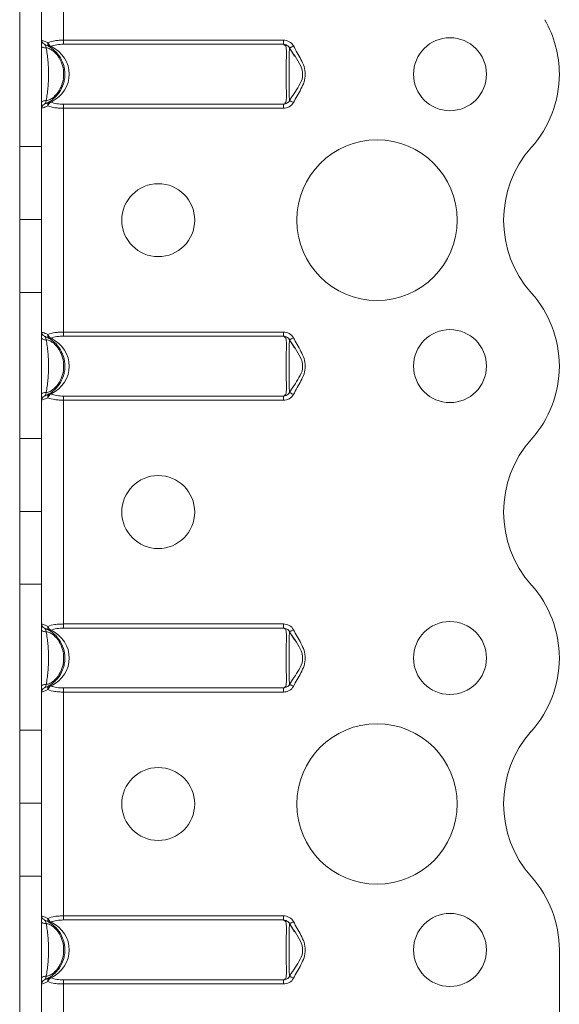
# Model space of a CAD drawing. Header units: millimetres. Extents: x 0 to 210, y 0 to 297.
# Tile 7 of 9: x 79 to 98, y 208 to 241. Entities that reach past the tile are written whole.
import ezdxf

# ---------------------------------------------------------------- set-up
doc = ezdxf.new("R2010")
doc.units = ezdxf.units.MM

msp = doc.modelspace()

# ---------------------------------------------------------------- linework, layer by layer
at = {"color": 7, "linetype": 'Continuous', "lineweight": 15}
for p, q in [((80.55, 240.62), (80.55, 248.204)), ((79.05, 236.979), (79.05, 241.979)), ((79.8, 236.979), (79.8, 241.979)), ((80.55, 240.48), (80.55, 240.62)), ((80.55, 240.62), (88.093, 240.62)), ((88.093, 240.48), (88.093, 240.62)), ((88.093, 240.48), (80.55, 240.48)), ((88.469, 240.076), (88.302, 240.355)), ((80.55, 238.428), (88.093, 238.428)), ((80.55, 238.288), (80.55, 238.428)), ((80.55, 230.62), (80.55, 238.288)), ((88.093, 238.288), (80.55, 238.288)), ((88.093, 238.288), (88.093, 238.428)), ((79.05, 236.979), (79.8, 236.979)), ((79.05, 234.479), (79.05, 236.979)), ((79.8, 236.979), (79.8, 234.479)), ((79.8, 234.479), (79.05, 234.479)), ((79.05, 234.478), (79.05, 234.479)), ((79.05, 234.478), (79.8, 234.478)), ((79.05, 231.979), (79.05, 234.478)), ((79.8, 234.478), (79.8, 234.479)), ((79.8, 234.478), (79.8, 231.979)), ((79.8, 231.979), (79.05, 231.979)), ((79.05, 226.979), (79.05, 231.979)), ((79.8, 226.979), (79.8, 231.979)), ((80.55, 230.48), (80.55, 230.62)), ((80.55, 230.62), (88.093, 230.62)), ((88.093, 230.48), (80.55, 230.48)), ((88.093, 230.48), (88.093, 230.62)), ((88.469, 230.076), (88.302, 230.355)), ((97.55, 229.455), (97.55, 229.454)), ((80.55, 228.428), (88.093, 228.428)), ((80.55, 228.288), (80.55, 228.428)), ((88.093, 228.288), (88.093, 228.428)), ((80.55, 220.62), (80.55, 228.288)), ((88.093, 228.288), (80.55, 228.288)), ((79.05, 226.979), (79.8, 226.979)), ((79.05, 224.479), (79.05, 226.979)), ((79.8, 226.979), (79.8, 224.479)), ((79.8, 224.479), (79.05, 224.479)), ((79.05, 224.478), (79.05, 224.479)), ((79.05, 224.478), (79.8, 224.478)), ((79.05, 221.979), (79.05, 224.478)), ((79.8, 224.478), (79.8, 224.479)), ((79.8, 224.478), (79.8, 221.979)), ((79.8, 221.979), (79.05, 221.979)), ((79.05, 216.979), (79.05, 221.979)), ((79.8, 216.979), (79.8, 221.979)), ((80.55, 220.48), (80.55, 220.62)), ((80.55, 220.62), (88.093, 220.62)), ((88.093, 220.48), (88.093, 220.62)), ((88.093, 220.48), (80.55, 220.48)), ((88.469, 220.076), (88.302, 220.355)), ((97.55, 219.454), (97.55, 219.453)), ((88.302, 218.552), (88.399, 218.715)), ((80.55, 218.428), (88.093, 218.428)), ((80.55, 218.288), (80.55, 218.428)), ((80.55, 210.62), (80.55, 218.288)), ((88.093, 218.288), (80.55, 218.288)), ((88.093, 218.288), (88.093, 218.428)), ((79.05, 216.979), (79.8, 216.979)), ((79.05, 214.479), (79.05, 216.979)), ((79.8, 216.979), (79.8, 214.479)), ((79.8, 214.479), (79.05, 214.479)), ((79.05, 214.478), (79.05, 214.479)), ((79.05, 214.478), (79.8, 214.478)), ((79.05, 211.979), (79.05, 214.478)), ((79.8, 214.478), (79.8, 214.479)), ((79.8, 214.478), (79.8, 211.979)), ((79.8, 211.979), (79.05, 211.979)), ((79.05, 206.978), (79.05, 211.979)), ((79.8, 206.978), (79.8, 211.979)), ((80.55, 210.48), (80.55, 210.62)), ((80.55, 210.62), (88.093, 210.62)), ((88.093, 210.48), (88.093, 210.62)), ((88.093, 210.48), (80.55, 210.48)), ((88.469, 210.076), (88.302, 210.355)), ((97.55, 209.455), (97.55, 198.368)), ((80.55, 208.428), (88.093, 208.428)), ((80.55, 208.288), (80.55, 208.428)), ((80.55, 180.954), (80.55, 208.288)), ((88.093, 208.288), (80.55, 208.288)), ((88.093, 208.288), (88.093, 208.428))]:
    msp.add_line(p, q, dxfattribs=at)
at = {"color": 7, "linetype": 'Continuous', "lineweight": 15, "flags": 128}
for points in [[(79.953, 240.355), (79.923, 240.356), (79.895, 240.36), (79.868, 240.366), (79.845, 240.375), (79.826, 240.385), (79.811, 240.397), (79.803, 240.41), (79.8, 240.424)], [(88.302, 240.355), (88.304, 240.356), (88.311, 240.36), (88.323, 240.366), (88.34, 240.375), (88.36, 240.385), (88.383, 240.397), (88.409, 240.41), (88.435, 240.424)], [(79.8, 238.484), (79.803, 238.497), (79.811, 238.51), (79.826, 238.522), (79.845, 238.533), (79.868, 238.541), (79.895, 238.547), (79.923, 238.551), (79.953, 238.552)], [(88.435, 238.484), (88.409, 238.497), (88.383, 238.51), (88.36, 238.522), (88.34, 238.533), (88.323, 238.541), (88.311, 238.547), (88.304, 238.551), (88.302, 238.552)], [(79.953, 230.355), (79.923, 230.356), (79.895, 230.36), (79.868, 230.366), (79.845, 230.375), (79.826, 230.385), (79.811, 230.397), (79.803, 230.41), (79.8, 230.424)], [(88.302, 230.355), (88.304, 230.356), (88.311, 230.36), (88.323, 230.366), (88.34, 230.375), (88.36, 230.385), (88.383, 230.397), (88.409, 230.41), (88.435, 230.424)], [(79.8, 228.484), (79.803, 228.497), (79.811, 228.51), (79.826, 228.522), (79.845, 228.533), (79.868, 228.541), (79.895, 228.547), (79.923, 228.551), (79.953, 228.552)], [(88.435, 228.484), (88.409, 228.497), (88.383, 228.51), (88.36, 228.522), (88.34, 228.533), (88.323, 228.541), (88.311, 228.547), (88.304, 228.551), (88.302, 228.552)], [(79.953, 220.355), (79.923, 220.356), (79.895, 220.36), (79.868, 220.366), (79.845, 220.375), (79.826, 220.385), (79.811, 220.397), (79.803, 220.41), (79.8, 220.424)], [(88.302, 220.355), (88.304, 220.356), (88.311, 220.36), (88.323, 220.366), (88.34, 220.375), (88.36, 220.385), (88.383, 220.397), (88.409, 220.41), (88.435, 220.424)], [(79.8, 218.484), (79.803, 218.497), (79.811, 218.51), (79.826, 218.522), (79.845, 218.533), (79.868, 218.541), (79.895, 218.547), (79.923, 218.551), (79.953, 218.552)], [(88.435, 218.484), (88.409, 218.497), (88.383, 218.51), (88.36, 218.522), (88.34, 218.533), (88.323, 218.541), (88.311, 218.547), (88.304, 218.551), (88.302, 218.552)], [(79.953, 210.355), (79.923, 210.356), (79.895, 210.36), (79.868, 210.366), (79.845, 210.375), (79.826, 210.385), (79.811, 210.397), (79.803, 210.41), (79.8, 210.424)], [(88.302, 210.355), (88.304, 210.356), (88.311, 210.36), (88.323, 210.366), (88.34, 210.375), (88.36, 210.385), (88.383, 210.397), (88.409, 210.41), (88.435, 210.424)], [(79.8, 208.484), (79.803, 208.497), (79.811, 208.51), (79.826, 208.522), (79.845, 208.533), (79.868, 208.541), (79.895, 208.547), (79.923, 208.551), (79.953, 208.552)], [(88.435, 208.484), (88.409, 208.497), (88.383, 208.51), (88.36, 208.522), (88.34, 208.533), (88.323, 208.541), (88.311, 208.547), (88.304, 208.551), (88.302, 208.552)]]:
    msp.add_lwpolyline(points, dxfattribs=at)
at = {"color": 7, "linetype": 'Continuous', "lineweight": 15}
for centre, radius in [((93.8, 239.454), 1.25), ((91.3, 234.454), 2.75), ((83.8, 234.454), 1.25), ((93.8, 229.454), 1.25), ((83.8, 224.454), 1.25), ((93.8, 219.454), 1.25), ((91.3, 214.454), 2.75), ((83.8, 214.454), 1.25), ((93.8, 209.454), 1.25)]:
    msp.add_circle(centre, radius, dxfattribs=at)
for centre, radius, start, end in [((93.8, 239.451), 3.75, 0.0409, 29.9264), ((79.95, 240.62), 0.15, 180, 248.8998), ((80.12, 240.491), 0.11, 156.1864, 230.649), ((80.218, 240.59), 0.206, 195.1735, 243.312), ((80.088, 240.48), 0.0829, 243.0695, 296.9305), ((93.8, 239.454), 3.75, 318.1877, 0), ((80.12, 238.416), 0.11, 129.351, 203.8136), ((80.218, 238.318), 0.206, 116.688, 164.8265), ((80.088, 238.428), 0.0829, 63.0788, 116.9212), ((79.95, 238.288), 0.15, 111.1002, 180), ((99.39, 234.454), 3.75, 138.1877, 221.8196), ((93.802, 229.455), 3.748, 0, 41.8196), ((79.95, 230.62), 0.15, 180, 248.8998), ((80.12, 230.491), 0.11, 156.1864, 230.6483), ((80.218, 230.59), 0.206, 195.1724, 243.3114), ((80.088, 230.48), 0.0829, 243.0788, 296.9212), ((93.8, 229.454), 3.75, 318.1877, 0), ((79.95, 228.288), 0.15, 111.1002, 180), ((80.12, 228.416), 0.11, 129.351, 203.8136), ((80.218, 228.318), 0.206, 116.688, 164.8265), ((80.088, 228.428), 0.0829, 63.0695, 116.9305), ((99.39, 224.454), 3.75, 138.1877, 221.8123), ((93.8, 219.454), 3.75, 0, 41.8123), ((79.95, 220.62), 0.15, 180, 248.8998), ((80.12, 220.491), 0.11, 156.1864, 230.649), ((80.218, 220.59), 0.206, 195.1735, 243.312), ((80.088, 220.48), 0.0829, 243.0695, 296.9305), ((93.802, 219.453), 3.748, 318.1804, 0), ((79.95, 218.288), 0.15, 111.1002, 180), ((80.12, 218.416), 0.11, 129.3517, 203.8136), ((80.218, 218.318), 0.206, 116.6886, 164.8276), ((80.088, 218.428), 0.0829, 63.0788, 116.9212), ((99.39, 214.454), 3.75, 138.1804, 221.8196), ((93.802, 209.455), 3.748, 0, 41.8196), ((79.95, 210.62), 0.15, 180, 248.8998), ((80.12, 210.491), 0.11, 156.1861, 230.6493), ((80.218, 210.59), 0.206, 195.1729, 243.3126), ((80.088, 210.48), 0.0829, 243.0695, 296.9305), ((80.12, 208.416), 0.11, 129.351, 203.8136), ((80.218, 208.318), 0.206, 116.688, 164.8265), ((80.088, 208.428), 0.0829, 63.0695, 116.9305), ((79.95, 208.288), 0.15, 111.1002, 180)]:
    msp.add_arc(centre, radius, start, end, dxfattribs=at)
for centre in [(79.5, 239.454), (79.5, 229.454), (79.5, 219.454), (79.5, 209.454)]:
    msp.add_ellipse(centre, major_axis=(1.25, 0), ratio=0.88, start_param=5.236668, end_param=7.329703, dxfattribs=at)
for points, knots in [([(79.8, 240.62), (79.8, 240.62), (79.805, 240.618), (79.824, 240.612), (79.839, 240.607), (79.896, 240.588), (79.952, 240.567), (80.019, 240.536)], [0, 0, 0, 0, 0.25, 0.25, 0.5, 0.5, 1, 1, 1, 1]), ([(80.019, 240.536), (80.087, 240.567), (80.169, 240.588), (80.305, 240.607), (80.353, 240.612), (80.45, 240.618), (80.499, 240.62), (80.55, 240.62)], [0, 0, 0, 0, 0.5, 0.5, 0.75, 0.75, 1, 1, 1, 1]), ([(88.435, 240.424), (88.403, 240.486), (88.352, 240.536), (88.232, 240.602), (88.162, 240.62), (88.093, 240.62)], [0, 0, 0, 0, 0.5, 0.5, 1, 1, 1, 1]), ([(79.953, 240.355), (79.945, 240.393), (79.94, 240.423), (79.921, 240.463), (79.907, 240.475), (79.896, 240.48)], [0, 0, 0, 0, 0.5, 0.5, 1, 1, 1, 1]), ([(79.896, 240.48), (79.918, 240.471), (79.94, 240.462), (79.985, 240.441), (80.008, 240.43), (80.08, 240.39), (80.128, 240.358), (80.261, 240.256), (80.338, 240.175), (80.467, 239.99), (80.515, 239.89), (80.583, 239.676), (80.6, 239.565), (80.599, 239.397), (80.595, 239.34), (80.578, 239.23), (80.565, 239.176), (80.515, 239.017), (80.465, 238.915), (80.369, 238.777), (80.333, 238.733), (80.255, 238.653), (80.214, 238.615), (80.125, 238.547), (80.078, 238.516), (80.005, 238.477), (79.983, 238.465), (79.939, 238.445), (79.918, 238.436), (79.896, 238.428)], [0, 0, 0, 0, 0.03125, 0.03125, 0.0625, 0.0625, 0.125, 0.125, 0.25, 0.25, 0.375, 0.375, 0.5, 0.5, 0.5625, 0.5625, 0.625, 0.625, 0.75, 0.75, 0.8125, 0.8125, 0.875, 0.875, 0.9375, 0.9375, 0.96875, 0.96875, 1, 1, 1, 1]), ([(79.953, 238.552), (80.003, 238.55), (80.051, 238.568), (80.138, 238.612), (80.178, 238.641), (80.291, 238.736), (80.354, 238.813), (80.455, 238.979), (80.494, 239.071), (80.544, 239.259), (80.557, 239.356), (80.557, 239.552), (80.544, 239.648), (80.493, 239.838), (80.455, 239.928), (80.354, 240.095), (80.291, 240.171), (80.178, 240.267), (80.138, 240.295), (80.05, 240.34), (80.003, 240.357), (79.953, 240.355)], [0, 0, 0, 0, 0.0625, 0.0625, 0.125, 0.125, 0.25, 0.25, 0.375, 0.375, 0.5, 0.5, 0.625, 0.625, 0.75, 0.75, 0.875, 0.875, 0.9375, 0.9375, 1, 1, 1, 1]), ([(79.953, 240.355), (79.97, 240.282), (79.982, 240.211), (80.002, 240.069), (80.01, 239.998), (80.023, 239.853), (80.029, 239.779), (80.037, 239.623), (80.04, 239.54), (80.04, 239.37), (80.037, 239.286), (80.029, 239.129), (80.023, 239.055), (80.01, 238.91), (80.002, 238.839), (79.982, 238.697), (79.97, 238.626), (79.953, 238.552)], [0, 0, 0, 0, 0.125, 0.125, 0.25, 0.25, 0.375, 0.375, 0.5, 0.5, 0.625, 0.625, 0.75, 0.75, 0.875, 0.875, 1, 1, 1, 1]), ([(80.55, 240.48), (80.471, 240.48), (80.393, 240.475), (80.248, 240.452), (80.181, 240.434), (80.125, 240.406)], [0, 0, 0, 0, 0.5, 0.5, 1, 1, 1, 1]), ([(88.093, 238.428), (88.107, 238.436), (88.123, 238.446), (88.151, 238.466), (88.163, 238.478), (88.181, 238.518), (88.185, 238.549), (88.194, 238.651), (88.194, 238.733), (88.192, 238.916), (88.19, 239.018), (88.186, 239.232), (88.185, 239.343), (88.185, 239.568), (88.186, 239.678), (88.19, 239.892), (88.192, 239.992), (88.193, 240.13), (88.193, 240.173), (88.192, 240.254), (88.191, 240.291), (88.185, 240.359), (88.181, 240.39), (88.163, 240.43), (88.151, 240.441), (88.123, 240.462), (88.107, 240.471), (88.093, 240.48)], [0, 0, 0, 0, 0.03125, 0.03125, 0.0625, 0.0625, 0.125, 0.125, 0.25, 0.25, 0.375, 0.375, 0.5, 0.5, 0.625, 0.625, 0.75, 0.75, 0.8125, 0.8125, 0.875, 0.875, 0.9375, 0.9375, 0.96875, 0.96875, 1, 1, 1, 1]), ([(88.093, 240.48), (88.134, 240.475), (88.174, 240.463), (88.249, 240.424), (88.282, 240.394), (88.302, 240.355)], [0, 0, 0, 0, 0.5, 0.5, 1, 1, 1, 1]), ([(88.744, 239.462), (88.745, 239.485), (88.749, 239.585), (88.611, 239.911), (88.426, 240.171), (88.285, 240.367)], [0, 0, 0, 0, 0.064554, 0.290553, 1, 1, 1, 1]), ([(88.302, 240.355), (88.302, 240.357), (88.299, 240.34), (88.295, 240.295), (88.294, 240.267), (88.292, 240.172), (88.291, 240.095), (88.29, 239.929), (88.29, 239.838), (88.29, 239.649), (88.29, 239.553), (88.29, 239.356), (88.29, 239.26), (88.29, 239.07), (88.29, 238.978), (88.291, 238.812), (88.292, 238.735), (88.294, 238.64), (88.295, 238.612), (88.299, 238.567), (88.302, 238.55), (88.302, 238.552)], [0, 0, 0, 0, 0.0625, 0.0625, 0.125, 0.125, 0.25, 0.25, 0.375, 0.375, 0.5, 0.5, 0.625, 0.625, 0.75, 0.75, 0.875, 0.875, 0.9375, 0.9375, 1, 1, 1, 1]), ([(88.435, 240.424), (88.516, 240.266), (88.613, 240.116), (88.734, 239.88), (88.771, 239.799), (88.826, 239.63), (88.842, 239.542), (88.842, 239.364), (88.826, 239.276), (88.771, 239.109), (88.734, 239.027), (88.612, 238.791), (88.516, 238.641), (88.435, 238.484)], [0, 0, 0, 0, 0.25, 0.25, 0.375, 0.375, 0.5, 0.5, 0.625, 0.625, 0.75, 0.75, 1, 1, 1, 1]), ([(88.285, 238.54), (88.402, 238.708), (88.581, 238.964), (88.749, 239.287), (88.745, 239.43), (88.744, 239.462)], [0, 0, 0, 0, 0.59407, 0.90683, 1, 1, 1, 1]), ([(79.896, 238.428), (79.907, 238.432), (79.921, 238.445), (79.94, 238.484), (79.945, 238.514), (79.953, 238.552)], [0, 0, 0, 0, 0.5, 0.5, 1, 1, 1, 1]), ([(80.125, 238.502), (80.181, 238.473), (80.248, 238.455), (80.393, 238.432), (80.471, 238.428), (80.55, 238.428)], [0, 0, 0, 0, 0.5, 0.5, 1, 1, 1, 1]), ([(88.302, 238.552), (88.282, 238.514), (88.249, 238.484), (88.174, 238.444), (88.134, 238.432), (88.093, 238.428)], [0, 0, 0, 0, 0.5, 0.5, 1, 1, 1, 1]), ([(88.093, 238.288), (88.162, 238.288), (88.231, 238.305), (88.352, 238.371), (88.403, 238.422), (88.435, 238.484)], [0, 0, 0, 0, 0.5, 0.5, 1, 1, 1, 1]), ([(88.302, 238.552), (88.311, 238.57), (88.33, 238.607), (88.352, 238.642), (88.363, 238.66)], [0, 0, 0, 0, 0.494834, 1, 1, 1, 1]), ([(80.019, 238.372), (79.952, 238.34), (79.896, 238.32), (79.839, 238.3), (79.824, 238.295), (79.805, 238.289), (79.8, 238.288), (79.8, 238.288)], [0, 0, 0, 0, 0.5, 0.5, 0.75, 0.75, 1, 1, 1, 1]), ([(80.55, 238.288), (80.499, 238.288), (80.45, 238.289), (80.353, 238.295), (80.305, 238.3), (80.169, 238.32), (80.087, 238.34), (80.019, 238.372)], [0, 0, 0, 0, 0.25, 0.25, 0.5, 0.5, 1, 1, 1, 1]), ([(79.8, 230.62), (79.8, 230.62), (79.805, 230.618), (79.824, 230.612), (79.839, 230.607), (79.896, 230.588), (79.952, 230.567), (80.019, 230.536)], [0, 0, 0, 0, 0.25, 0.25, 0.5, 0.5, 1, 1, 1, 1]), ([(79.953, 230.355), (79.945, 230.393), (79.94, 230.423), (79.921, 230.463), (79.907, 230.475), (79.896, 230.48)], [0, 0, 0, 0, 0.5, 0.5, 1, 1, 1, 1]), ([(79.896, 230.48), (79.918, 230.471), (79.94, 230.462), (79.985, 230.441), (80.008, 230.43), (80.08, 230.39), (80.128, 230.358), (80.261, 230.256), (80.338, 230.175), (80.467, 229.99), (80.515, 229.89), (80.583, 229.676), (80.6, 229.565), (80.599, 229.397), (80.595, 229.34), (80.578, 229.23), (80.565, 229.176), (80.515, 229.017), (80.465, 228.915), (80.369, 228.777), (80.333, 228.733), (80.255, 228.653), (80.214, 228.615), (80.125, 228.547), (80.078, 228.516), (80.005, 228.477), (79.983, 228.465), (79.939, 228.445), (79.918, 228.436), (79.896, 228.428)], [0, 0, 0, 0, 0.03125, 0.03125, 0.0625, 0.0625, 0.125, 0.125, 0.25, 0.25, 0.375, 0.375, 0.5, 0.5, 0.5625, 0.5625, 0.625, 0.625, 0.75, 0.75, 0.8125, 0.8125, 0.875, 0.875, 0.9375, 0.9375, 0.96875, 0.96875, 1, 1, 1, 1]), ([(80.019, 230.536), (80.087, 230.567), (80.169, 230.588), (80.305, 230.607), (80.353, 230.612), (80.45, 230.618), (80.499, 230.62), (80.55, 230.62)], [0, 0, 0, 0, 0.5, 0.5, 0.75, 0.75, 1, 1, 1, 1]), ([(80.55, 230.48), (80.471, 230.48), (80.393, 230.475), (80.248, 230.452), (80.181, 230.434), (80.125, 230.406)], [0, 0, 0, 0, 0.5, 0.5, 1, 1, 1, 1]), ([(88.435, 230.424), (88.403, 230.486), (88.352, 230.536), (88.232, 230.602), (88.162, 230.62), (88.093, 230.62)], [0, 0, 0, 0, 0.5, 0.5, 1, 1, 1, 1]), ([(88.093, 228.428), (88.107, 228.436), (88.123, 228.446), (88.151, 228.466), (88.163, 228.478), (88.181, 228.518), (88.185, 228.549), (88.194, 228.651), (88.194, 228.733), (88.192, 228.916), (88.19, 229.018), (88.186, 229.232), (88.185, 229.343), (88.185, 229.568), (88.186, 229.678), (88.19, 229.892), (88.192, 229.992), (88.193, 230.13), (88.193, 230.173), (88.192, 230.254), (88.191, 230.291), (88.185, 230.359), (88.181, 230.39), (88.163, 230.43), (88.151, 230.441), (88.123, 230.462), (88.107, 230.471), (88.093, 230.48)], [0, 0, 0, 0, 0.03125, 0.03125, 0.0625, 0.0625, 0.125, 0.125, 0.25, 0.25, 0.375, 0.375, 0.5, 0.5, 0.625, 0.625, 0.75, 0.75, 0.8125, 0.8125, 0.875, 0.875, 0.9375, 0.9375, 0.96875, 0.96875, 1, 1, 1, 1]), ([(88.093, 230.48), (88.134, 230.475), (88.174, 230.463), (88.249, 230.424), (88.282, 230.394), (88.302, 230.355)], [0, 0, 0, 0, 0.5, 0.5, 1, 1, 1, 1]), ([(88.435, 230.424), (88.516, 230.266), (88.613, 230.116), (88.734, 229.88), (88.771, 229.799), (88.826, 229.63), (88.842, 229.542), (88.842, 229.364), (88.826, 229.276), (88.771, 229.109), (88.734, 229.027), (88.612, 228.791), (88.516, 228.641), (88.435, 228.484)], [0, 0, 0, 0, 0.25, 0.25, 0.375, 0.375, 0.5, 0.5, 0.625, 0.625, 0.75, 0.75, 1, 1, 1, 1]), ([(79.953, 228.552), (80.003, 228.55), (80.051, 228.568), (80.138, 228.612), (80.178, 228.641), (80.291, 228.736), (80.354, 228.813), (80.455, 228.979), (80.494, 229.071), (80.544, 229.259), (80.557, 229.356), (80.557, 229.552), (80.544, 229.648), (80.493, 229.838), (80.455, 229.928), (80.354, 230.095), (80.291, 230.171), (80.178, 230.267), (80.138, 230.295), (80.05, 230.34), (80.003, 230.357), (79.953, 230.355)], [0, 0, 0, 0, 0.0625, 0.0625, 0.125, 0.125, 0.25, 0.25, 0.375, 0.375, 0.5, 0.5, 0.625, 0.625, 0.75, 0.75, 0.875, 0.875, 0.9375, 0.9375, 1, 1, 1, 1]), ([(79.953, 230.355), (79.97, 230.282), (79.982, 230.211), (80.002, 230.069), (80.01, 229.998), (80.023, 229.853), (80.029, 229.779), (80.037, 229.623), (80.04, 229.54), (80.04, 229.37), (80.037, 229.286), (80.029, 229.129), (80.023, 229.055), (80.01, 228.91), (80.002, 228.839), (79.982, 228.697), (79.97, 228.626), (79.953, 228.552)], [0, 0, 0, 0, 0.125, 0.125, 0.25, 0.25, 0.375, 0.375, 0.5, 0.5, 0.625, 0.625, 0.75, 0.75, 0.875, 0.875, 1, 1, 1, 1]), ([(88.744, 229.462), (88.745, 229.485), (88.749, 229.585), (88.611, 229.911), (88.426, 230.171), (88.285, 230.367)], [0, 0, 0, 0, 0.06455, 0.290551, 1, 1, 1, 1]), ([(88.302, 230.355), (88.302, 230.357), (88.299, 230.34), (88.295, 230.295), (88.294, 230.267), (88.292, 230.172), (88.291, 230.095), (88.29, 229.929), (88.29, 229.838), (88.29, 229.649), (88.29, 229.553), (88.29, 229.356), (88.29, 229.26), (88.29, 229.07), (88.29, 228.978), (88.291, 228.812), (88.292, 228.735), (88.294, 228.64), (88.295, 228.612), (88.299, 228.567), (88.302, 228.55), (88.302, 228.552)], [0, 0, 0, 0, 0.0625, 0.0625, 0.125, 0.125, 0.25, 0.25, 0.375, 0.375, 0.5, 0.5, 0.625, 0.625, 0.75, 0.75, 0.875, 0.875, 0.9375, 0.9375, 1, 1, 1, 1]), ([(88.285, 228.54), (88.402, 228.708), (88.581, 228.964), (88.749, 229.287), (88.745, 229.43), (88.744, 229.462)], [0, 0, 0, 0, 0.59407, 0.906826, 1, 1, 1, 1]), ([(80.019, 228.372), (79.952, 228.34), (79.896, 228.32), (79.839, 228.3), (79.824, 228.295), (79.805, 228.289), (79.8, 228.288), (79.8, 228.288)], [0, 0, 0, 0, 0.5, 0.5, 0.75, 0.75, 1, 1, 1, 1]), ([(79.896, 228.428), (79.907, 228.432), (79.921, 228.445), (79.94, 228.484), (79.945, 228.514), (79.953, 228.552)], [0, 0, 0, 0, 0.5, 0.5, 1, 1, 1, 1]), ([(80.55, 228.288), (80.499, 228.288), (80.45, 228.289), (80.353, 228.295), (80.305, 228.3), (80.169, 228.32), (80.087, 228.34), (80.019, 228.372)], [0, 0, 0, 0, 0.25, 0.25, 0.5, 0.5, 1, 1, 1, 1]), ([(80.125, 228.502), (80.181, 228.473), (80.248, 228.455), (80.393, 228.432), (80.471, 228.428), (80.55, 228.428)], [0, 0, 0, 0, 0.5, 0.5, 1, 1, 1, 1]), ([(88.302, 228.552), (88.282, 228.514), (88.249, 228.484), (88.174, 228.444), (88.134, 228.432), (88.093, 228.428)], [0, 0, 0, 0, 0.5, 0.5, 1, 1, 1, 1]), ([(88.093, 228.288), (88.162, 228.288), (88.231, 228.305), (88.352, 228.371), (88.403, 228.422), (88.435, 228.484)], [0, 0, 0, 0, 0.5, 0.5, 1, 1, 1, 1]), ([(88.302, 228.552), (88.311, 228.57), (88.33, 228.607), (88.352, 228.642), (88.363, 228.66)], [0, 0, 0, 0, 0.494847, 1, 1, 1, 1]), ([(79.8, 220.62), (79.8, 220.62), (79.805, 220.618), (79.824, 220.612), (79.839, 220.607), (79.896, 220.588), (79.952, 220.567), (80.019, 220.536)], [0, 0, 0, 0, 0.25, 0.25, 0.5, 0.5, 1, 1, 1, 1]), ([(80.019, 220.536), (80.087, 220.567), (80.169, 220.588), (80.305, 220.607), (80.353, 220.612), (80.45, 220.618), (80.499, 220.62), (80.55, 220.62)], [0, 0, 0, 0, 0.5, 0.5, 0.75, 0.75, 1, 1, 1, 1]), ([(88.435, 220.424), (88.403, 220.486), (88.352, 220.536), (88.232, 220.602), (88.162, 220.62), (88.093, 220.62)], [0, 0, 0, 0, 0.5, 0.5, 1, 1, 1, 1]), ([(79.953, 220.355), (79.945, 220.393), (79.94, 220.423), (79.921, 220.463), (79.907, 220.475), (79.896, 220.48)], [0, 0, 0, 0, 0.5, 0.5, 1, 1, 1, 1]), ([(79.896, 220.48), (79.918, 220.471), (79.94, 220.462), (79.985, 220.441), (80.008, 220.43), (80.08, 220.39), (80.128, 220.358), (80.261, 220.256), (80.338, 220.175), (80.467, 219.99), (80.515, 219.89), (80.583, 219.676), (80.6, 219.565), (80.599, 219.397), (80.595, 219.34), (80.578, 219.23), (80.565, 219.176), (80.515, 219.017), (80.465, 218.915), (80.369, 218.777), (80.333, 218.733), (80.255, 218.653), (80.214, 218.615), (80.125, 218.547), (80.078, 218.516), (80.005, 218.477), (79.983, 218.465), (79.939, 218.445), (79.918, 218.436), (79.896, 218.428)], [0, 0, 0, 0, 0.03125, 0.03125, 0.0625, 0.0625, 0.125, 0.125, 0.25, 0.25, 0.375, 0.375, 0.5, 0.5, 0.5625, 0.5625, 0.625, 0.625, 0.75, 0.75, 0.8125, 0.8125, 0.875, 0.875, 0.9375, 0.9375, 0.96875, 0.96875, 1, 1, 1, 1]), ([(79.953, 218.552), (80.003, 218.55), (80.051, 218.568), (80.138, 218.612), (80.178, 218.641), (80.291, 218.736), (80.354, 218.813), (80.455, 218.979), (80.494, 219.071), (80.544, 219.259), (80.557, 219.356), (80.557, 219.552), (80.544, 219.648), (80.493, 219.838), (80.455, 219.928), (80.354, 220.095), (80.291, 220.171), (80.178, 220.267), (80.138, 220.295), (80.05, 220.34), (80.003, 220.357), (79.953, 220.355)], [0, 0, 0, 0, 0.0625, 0.0625, 0.125, 0.125, 0.25, 0.25, 0.375, 0.375, 0.5, 0.5, 0.625, 0.625, 0.75, 0.75, 0.875, 0.875, 0.9375, 0.9375, 1, 1, 1, 1]), ([(79.953, 220.355), (79.97, 220.282), (79.982, 220.211), (80.002, 220.069), (80.01, 219.998), (80.023, 219.853), (80.029, 219.779), (80.037, 219.623), (80.04, 219.54), (80.04, 219.37), (80.037, 219.286), (80.029, 219.129), (80.023, 219.055), (80.01, 218.91), (80.002, 218.839), (79.982, 218.697), (79.97, 218.626), (79.953, 218.552)], [0, 0, 0, 0, 0.125, 0.125, 0.25, 0.25, 0.375, 0.375, 0.5, 0.5, 0.625, 0.625, 0.75, 0.75, 0.875, 0.875, 1, 1, 1, 1]), ([(80.55, 220.48), (80.471, 220.48), (80.393, 220.475), (80.248, 220.452), (80.181, 220.434), (80.125, 220.406)], [0, 0, 0, 0, 0.5, 0.5, 1, 1, 1, 1]), ([(88.093, 218.428), (88.107, 218.436), (88.123, 218.446), (88.151, 218.466), (88.163, 218.478), (88.181, 218.518), (88.185, 218.549), (88.194, 218.651), (88.194, 218.733), (88.192, 218.916), (88.19, 219.018), (88.186, 219.232), (88.185, 219.343), (88.185, 219.568), (88.186, 219.678), (88.19, 219.892), (88.192, 219.992), (88.193, 220.13), (88.193, 220.173), (88.192, 220.254), (88.191, 220.291), (88.185, 220.359), (88.181, 220.39), (88.163, 220.43), (88.151, 220.441), (88.123, 220.462), (88.107, 220.471), (88.093, 220.48)], [0, 0, 0, 0, 0.03125, 0.03125, 0.0625, 0.0625, 0.125, 0.125, 0.25, 0.25, 0.375, 0.375, 0.5, 0.5, 0.625, 0.625, 0.75, 0.75, 0.8125, 0.8125, 0.875, 0.875, 0.9375, 0.9375, 0.96875, 0.96875, 1, 1, 1, 1]), ([(88.093, 220.48), (88.134, 220.475), (88.174, 220.463), (88.249, 220.424), (88.282, 220.394), (88.302, 220.355)], [0, 0, 0, 0, 0.5, 0.5, 1, 1, 1, 1]), ([(88.744, 219.46), (88.745, 219.483), (88.749, 219.584), (88.611, 219.911), (88.426, 220.171), (88.285, 220.367)], [0, 0, 0, 0, 0.066449, 0.291991, 1, 1, 1, 1]), ([(88.302, 220.355), (88.302, 220.357), (88.299, 220.34), (88.295, 220.295), (88.294, 220.267), (88.292, 220.172), (88.291, 220.095), (88.29, 219.929), (88.29, 219.838), (88.29, 219.649), (88.29, 219.553), (88.29, 219.356), (88.29, 219.26), (88.29, 219.07), (88.29, 218.978), (88.291, 218.812), (88.292, 218.735), (88.294, 218.64), (88.295, 218.612), (88.299, 218.567), (88.302, 218.55), (88.302, 218.552)], [0, 0, 0, 0, 0.0625, 0.0625, 0.125, 0.125, 0.25, 0.25, 0.375, 0.375, 0.5, 0.5, 0.625, 0.625, 0.75, 0.75, 0.875, 0.875, 0.9375, 0.9375, 1, 1, 1, 1]), ([(88.435, 220.424), (88.516, 220.266), (88.612, 220.116), (88.734, 219.881), (88.771, 219.8), (88.826, 219.631), (88.842, 219.544), (88.842, 219.366), (88.826, 219.276), (88.771, 219.108), (88.734, 219.027), (88.612, 218.791), (88.516, 218.641), (88.435, 218.484)], [0, 0, 0, 0, 0.25, 0.25, 0.375, 0.375, 0.5, 0.5, 0.625, 0.625, 0.75, 0.75, 1, 1, 1, 1]), ([(88.285, 218.54), (88.402, 218.708), (88.581, 218.964), (88.749, 219.286), (88.745, 219.428), (88.744, 219.46)], [0, 0, 0, 0, 0.595258, 0.908643, 1, 1, 1, 1]), ([(80.019, 218.372), (79.952, 218.34), (79.896, 218.32), (79.839, 218.3), (79.824, 218.295), (79.805, 218.289), (79.8, 218.288), (79.8, 218.288)], [0, 0, 0, 0, 0.5, 0.5, 0.75, 0.75, 1, 1, 1, 1]), ([(79.896, 218.428), (79.907, 218.432), (79.921, 218.445), (79.94, 218.484), (79.945, 218.514), (79.953, 218.552)], [0, 0, 0, 0, 0.5, 0.5, 1, 1, 1, 1]), ([(80.55, 218.288), (80.499, 218.288), (80.45, 218.289), (80.353, 218.295), (80.305, 218.3), (80.169, 218.32), (80.087, 218.34), (80.019, 218.372)], [0, 0, 0, 0, 0.25, 0.25, 0.5, 0.5, 1, 1, 1, 1]), ([(80.125, 218.502), (80.181, 218.473), (80.248, 218.455), (80.393, 218.432), (80.471, 218.428), (80.55, 218.428)], [0, 0, 0, 0, 0.5, 0.5, 1, 1, 1, 1]), ([(88.302, 218.552), (88.282, 218.514), (88.249, 218.484), (88.174, 218.444), (88.134, 218.432), (88.093, 218.428)], [0, 0, 0, 0, 0.5, 0.5, 1, 1, 1, 1]), ([(88.093, 218.288), (88.162, 218.288), (88.231, 218.305), (88.352, 218.371), (88.403, 218.422), (88.435, 218.484)], [0, 0, 0, 0, 0.5, 0.5, 1, 1, 1, 1]), ([(79.8, 210.62), (79.8, 210.62), (79.805, 210.618), (79.824, 210.612), (79.839, 210.607), (79.896, 210.588), (79.952, 210.567), (80.019, 210.536)], [0, 0, 0, 0, 0.25, 0.25, 0.5, 0.5, 1, 1, 1, 1]), ([(80.019, 210.536), (80.087, 210.567), (80.169, 210.588), (80.305, 210.607), (80.353, 210.612), (80.45, 210.618), (80.499, 210.62), (80.55, 210.62)], [0, 0, 0, 0, 0.5, 0.5, 0.75, 0.75, 1, 1, 1, 1]), ([(88.435, 210.424), (88.403, 210.486), (88.352, 210.536), (88.232, 210.602), (88.162, 210.62), (88.093, 210.62)], [0, 0, 0, 0, 0.5, 0.5, 1, 1, 1, 1]), ([(79.953, 210.355), (79.945, 210.393), (79.94, 210.423), (79.921, 210.463), (79.907, 210.475), (79.896, 210.48)], [0, 0, 0, 0, 0.5, 0.5, 1, 1, 1, 1]), ([(79.896, 210.48), (79.918, 210.471), (79.94, 210.462), (79.985, 210.441), (80.008, 210.43), (80.08, 210.39), (80.128, 210.358), (80.261, 210.256), (80.338, 210.175), (80.467, 209.99), (80.515, 209.89), (80.583, 209.676), (80.6, 209.565), (80.599, 209.397), (80.595, 209.34), (80.578, 209.23), (80.565, 209.176), (80.515, 209.017), (80.465, 208.915), (80.369, 208.777), (80.333, 208.733), (80.255, 208.653), (80.214, 208.615), (80.125, 208.547), (80.078, 208.516), (80.005, 208.477), (79.983, 208.465), (79.939, 208.445), (79.918, 208.436), (79.896, 208.428)], [0, 0, 0, 0, 0.03125, 0.03125, 0.0625, 0.0625, 0.125, 0.125, 0.25, 0.25, 0.375, 0.375, 0.5, 0.5, 0.5625, 0.5625, 0.625, 0.625, 0.75, 0.75, 0.8125, 0.8125, 0.875, 0.875, 0.9375, 0.9375, 0.96875, 0.96875, 1, 1, 1, 1]), ([(79.953, 208.552), (80.003, 208.55), (80.051, 208.568), (80.138, 208.612), (80.178, 208.641), (80.291, 208.736), (80.354, 208.813), (80.455, 208.979), (80.494, 209.071), (80.544, 209.259), (80.557, 209.356), (80.557, 209.552), (80.544, 209.648), (80.493, 209.838), (80.455, 209.928), (80.354, 210.095), (80.291, 210.171), (80.178, 210.267), (80.138, 210.295), (80.05, 210.34), (80.003, 210.357), (79.953, 210.355)], [0, 0, 0, 0, 0.0625, 0.0625, 0.125, 0.125, 0.25, 0.25, 0.375, 0.375, 0.5, 0.5, 0.625, 0.625, 0.75, 0.75, 0.875, 0.875, 0.9375, 0.9375, 1, 1, 1, 1]), ([(79.953, 210.355), (79.97, 210.282), (79.982, 210.211), (80.002, 210.069), (80.01, 209.998), (80.023, 209.853), (80.029, 209.779), (80.037, 209.623), (80.04, 209.54), (80.04, 209.37), (80.037, 209.286), (80.029, 209.129), (80.023, 209.055), (80.01, 208.91), (80.002, 208.839), (79.982, 208.697), (79.97, 208.626), (79.953, 208.552)], [0, 0, 0, 0, 0.125, 0.125, 0.25, 0.25, 0.375, 0.375, 0.5, 0.5, 0.625, 0.625, 0.75, 0.75, 0.875, 0.875, 1, 1, 1, 1]), ([(80.55, 210.48), (80.471, 210.48), (80.393, 210.475), (80.248, 210.452), (80.181, 210.434), (80.125, 210.406)], [0, 0, 0, 0, 0.5, 0.5, 1, 1, 1, 1]), ([(88.093, 208.428), (88.107, 208.436), (88.123, 208.446), (88.151, 208.466), (88.163, 208.478), (88.181, 208.518), (88.185, 208.549), (88.194, 208.651), (88.194, 208.733), (88.192, 208.916), (88.19, 209.018), (88.186, 209.232), (88.185, 209.343), (88.185, 209.568), (88.186, 209.678), (88.19, 209.892), (88.192, 209.992), (88.193, 210.13), (88.193, 210.173), (88.192, 210.254), (88.191, 210.291), (88.185, 210.359), (88.181, 210.39), (88.163, 210.43), (88.151, 210.441), (88.123, 210.462), (88.107, 210.471), (88.093, 210.48)], [0, 0, 0, 0, 0.03125, 0.03125, 0.0625, 0.0625, 0.125, 0.125, 0.25, 0.25, 0.375, 0.375, 0.5, 0.5, 0.625, 0.625, 0.75, 0.75, 0.8125, 0.8125, 0.875, 0.875, 0.9375, 0.9375, 0.96875, 0.96875, 1, 1, 1, 1]), ([(88.093, 210.48), (88.134, 210.475), (88.174, 210.463), (88.249, 210.424), (88.282, 210.394), (88.302, 210.355)], [0, 0, 0, 0, 0.5, 0.5, 1, 1, 1, 1]), ([(88.744, 209.462), (88.745, 209.485), (88.749, 209.585), (88.611, 209.911), (88.426, 210.171), (88.285, 210.367)], [0, 0, 0, 0, 0.064552, 0.290551, 1, 1, 1, 1]), ([(88.302, 210.355), (88.302, 210.357), (88.299, 210.34), (88.295, 210.295), (88.294, 210.267), (88.292, 210.172), (88.291, 210.095), (88.29, 209.929), (88.29, 209.838), (88.29, 209.649), (88.29, 209.553), (88.29, 209.356), (88.29, 209.26), (88.29, 209.07), (88.29, 208.978), (88.291, 208.812), (88.292, 208.735), (88.294, 208.64), (88.295, 208.612), (88.299, 208.567), (88.302, 208.55), (88.302, 208.552)], [0, 0, 0, 0, 0.0625, 0.0625, 0.125, 0.125, 0.25, 0.25, 0.375, 0.375, 0.5, 0.5, 0.625, 0.625, 0.75, 0.75, 0.875, 0.875, 0.9375, 0.9375, 1, 1, 1, 1]), ([(88.435, 210.424), (88.516, 210.266), (88.613, 210.116), (88.734, 209.88), (88.771, 209.799), (88.826, 209.63), (88.842, 209.542), (88.842, 209.364), (88.826, 209.276), (88.771, 209.109), (88.734, 209.027), (88.612, 208.791), (88.516, 208.641), (88.435, 208.484)], [0, 0, 0, 0, 0.25, 0.25, 0.375, 0.375, 0.5, 0.5, 0.625, 0.625, 0.75, 0.75, 1, 1, 1, 1]), ([(88.285, 208.54), (88.402, 208.708), (88.581, 208.964), (88.749, 209.287), (88.745, 209.43), (88.744, 209.462)], [0, 0, 0, 0, 0.594071, 0.906826, 1, 1, 1, 1]), ([(79.896, 208.428), (79.907, 208.432), (79.921, 208.445), (79.94, 208.484), (79.945, 208.514), (79.953, 208.552)], [0, 0, 0, 0, 0.5, 0.5, 1, 1, 1, 1]), ([(80.125, 208.502), (80.181, 208.473), (80.248, 208.455), (80.393, 208.432), (80.471, 208.428), (80.55, 208.428)], [0, 0, 0, 0, 0.5, 0.5, 1, 1, 1, 1]), ([(88.302, 208.552), (88.282, 208.514), (88.249, 208.484), (88.174, 208.444), (88.134, 208.432), (88.093, 208.428)], [0, 0, 0, 0, 0.5, 0.5, 1, 1, 1, 1]), ([(88.093, 208.288), (88.162, 208.288), (88.231, 208.305), (88.352, 208.371), (88.403, 208.422), (88.435, 208.484)], [0, 0, 0, 0, 0.5, 0.5, 1, 1, 1, 1]), ([(88.302, 208.552), (88.311, 208.57), (88.33, 208.607), (88.352, 208.642), (88.363, 208.66)], [0, 0, 0, 0, 0.494834, 1, 1, 1, 1]), ([(80.019, 208.372), (79.952, 208.34), (79.896, 208.32), (79.839, 208.3), (79.824, 208.295), (79.805, 208.289), (79.8, 208.288), (79.8, 208.288)], [0, 0, 0, 0, 0.5, 0.5, 0.75, 0.75, 1, 1, 1, 1]), ([(80.55, 208.288), (80.499, 208.288), (80.45, 208.289), (80.353, 208.295), (80.305, 208.3), (80.169, 208.32), (80.087, 208.34), (80.019, 208.372)], [0, 0, 0, 0, 0.25, 0.25, 0.5, 0.5, 1, 1, 1, 1])]:
    msp.add_open_spline(points, degree=3, knots=knots, dxfattribs=at)

doc.saveas('drawing.dxf')
